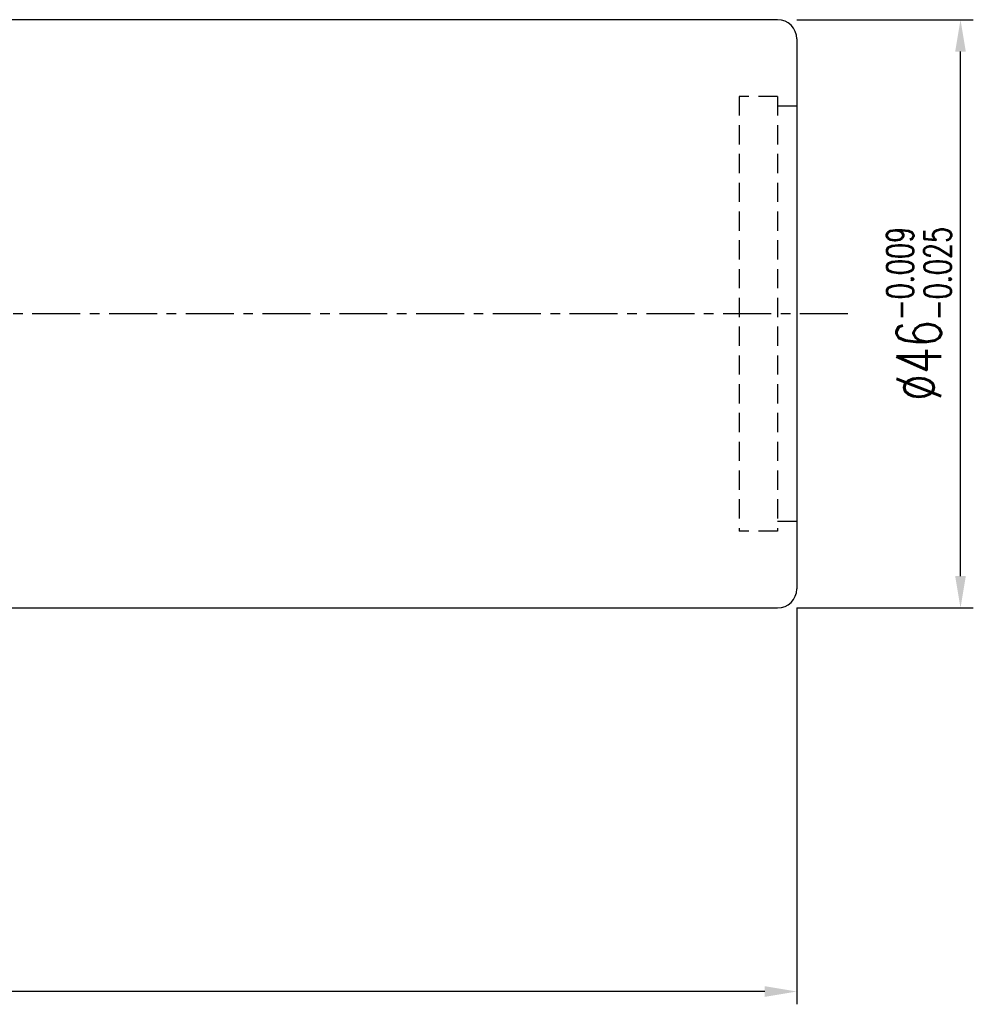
# Model space of a CAD drawing. Extents: x -172 to 880, y 28 to 165.
# Tile 51 of 51: x 805 to 880, y 58 to 135. Entities that reach past the tile are written whole.
import ezdxf

# ---------------------------------------------------------------- set-up
doc = ezdxf.new("R2010")
doc.units = 0
doc.header["$LTSCALE"] = 3
doc.header["$MEASUREMENT"] = 0
doc.header["$PDSIZE"] = -1
doc.linetypes.add('CENTER', pattern=[2, 1.25, -0.25, 0.25, -0.25])
doc.linetypes.add('DASHED', pattern=[0.75, 0.5, -0.25])
doc.layers.get('DEFPOINTS').update_dxf_attribs({"linetype": 'CONTINUOUS'})
for name, color, linetype in [('CL', 1, 'CENTER'), ('DIM', 4, 'CONTINUOUS'), ('HID', 2, 'DASHED'), ('OUT', 3, 'CONTINUOUS')]:
    doc.layers.add(name, color=color, linetype=linetype)
doc.styles.add('DIM-7', font='SIMPLEX.shx', dxfattribs={"width": 0.7, "bigfont": 'chineset.shx'})
doc.dimstyles.new('CNS', dxfattribs={"dimtxt": 3.5, "dimasz": 2.5, "dimexe": 1, "dimexo": 1.5, "dimgap": 0.09, "dimtad": 0, "dimdsep": 46, "dimtxsty": 'DIM-7', "dimcen": 0.09, "dimclrd": 1, "dimclre": 1, "dimclrt": 4, "dimadec": 0, "dimazin": 0, "dimtfac": 1, "dimtix": 1, "dimtmove": 2, "dimatfit": 3, "dimfxl": 1, "dimtvp": 0.971429, "dimtolj": 1, "dimarcsym": 0})

# ---------------------------------------------------------------- blocks, each defined once
blk = doc.blocks.new('*D6')
at = {"layer": 'DEFPOINTS', "color": 0, "transparency": 16777216}
for p in [(864.248, 134.872), (878.548, 134.872), (864.248, 88.872)]:
    blk.add_point(p, dxfattribs=at)
at = {"layer": 'DIM', "color": 0, "lineweight": -2, "transparency": 16777216}
for p, q in [((865.748, 134.872), (879.548, 134.872)), ((878.548, 91.372), (878.548, 132.372)), ((865.748, 88.872), (879.548, 88.872))]:
    blk.add_line(p, q, dxfattribs=at)
at = {"layer": 'DIM', "color": 0, "transparency": 16777216}
for points in [[(878.131, 132.372), (878.964, 132.372), (878.548, 134.872)], [(878.131, 91.372), (878.964, 91.372), (878.548, 88.872)]]:
    blk.add_solid(points, dxfattribs=at)
at = {"layer": 'DIM', "color": 0, "transparency": 16777216, "insert": (875.298, 111.872), "char_height": 3.5, "attachment_point": 5, "rotation": 90, "style": 'DIM-7'}
blk.add_mtext('\\A1;%%C46{\\H2.100000;\\S-0.009^ -0.025;}', dxfattribs=at)
blk = doc.blocks.new('*D7')
at = {"layer": 'DEFPOINTS', "color": 0, "transparency": 16777216}
for p in [(865.748, 90.372), (735.748, 77.062), (735.748, 58.883)]:
    blk.add_point(p, dxfattribs=at)
at = {"layer": 'DIM', "color": 0, "lineweight": -2, "transparency": 16777216}
for p, q in [((865.748, 88.872), (865.748, 57.883)), ((735.748, 75.562), (735.748, 57.883)), ((863.248, 58.883), (738.248, 58.883))]:
    blk.add_line(p, q, dxfattribs=at)
at = {"layer": 'DIM', "color": 0, "transparency": 16777216}
for points in [[(738.248, 59.299), (738.248, 58.466), (735.748, 58.883)], [(863.248, 59.299), (863.248, 58.466), (865.748, 58.883)]]:
    blk.add_solid(points, dxfattribs=at)
at = {"layer": 'DIM', "color": 0, "transparency": 16777216, "insert": (800.748, 61.433), "char_height": 3.5, "attachment_point": 5, "style": 'DIM-7'}
blk.add_mtext('\\A1;130', dxfattribs=at)

msp = doc.modelspace()

# ---------------------------------------------------------------- linework, layer by layer
at = {"layer": 'CL', "color": 7}
msp.add_line((869.748, 111.872), (732.748, 111.872), dxfattribs=at)
at = {"layer": 'HID', "color": 7}
for p, q in [((864.248, 128.872), (861.248, 128.872)), ((861.248, 128.872), (861.248, 94.872)), ((864.248, 128.872), (864.248, 94.872)), ((865.748, 128.122), (864.248, 128.122)), ((865.748, 95.622), (864.248, 95.622)), ((864.248, 94.872), (861.248, 94.872))]:
    msp.add_line(p, q, dxfattribs=at)
at = {"layer": 'OUT', "color": 7}
for p, q in [((864.248, 134.872), (747.748, 134.872)), ((865.748, 133.372), (865.748, 90.372)), ((747.748, 88.872), (864.248, 88.872))]:
    msp.add_line(p, q, dxfattribs=at)
for centre, start, end in [((864.248, 133.372), 0, 90), ((864.248, 90.372), 270, 0)]:
    msp.add_arc(centre, 1.5, start, end, dxfattribs=at)

# ---------------------------------------------------------------- dimensions: what is measured, and where the dimension line sits
at = {"layer": 'DIM', "color": 7}
dim = msp.add_linear_dim(base=(878.548, 134.872), p1=(864.248, 88.872), p2=(864.248, 134.872), angle=90, text='%%C<>', dimstyle='CNS', override={"dimgap": 0.8, "dimtad": 1, "dimclrd": 0, "dimclre": 0, "dimclrt": 0, "dimtol": 1, "dimtp": -0.009, "dimtm": 0.025, "dimtfac": 0.6, "dimtdec": 3, "dimtmove": 0}, dxfattribs=at)
dim.commit()
dim.dimension.update_dxf_attribs({"geometry": '*D6', "text_midpoint": (875.298, 111.872)})
dim = msp.add_linear_dim(base=(735.748, 58.883), p1=(865.748, 90.372), p2=(735.748, 77.062), dimstyle='CNS', override={"dimgap": 0.8, "dimtad": 1, "dimclrd": 0, "dimclre": 0, "dimclrt": 0, "dimtmove": 0}, dxfattribs=at)
dim.commit()
dim.dimension.update_dxf_attribs({"geometry": '*D7', "text_midpoint": (800.748, 61.433)})

doc.saveas('drawing.dxf')
